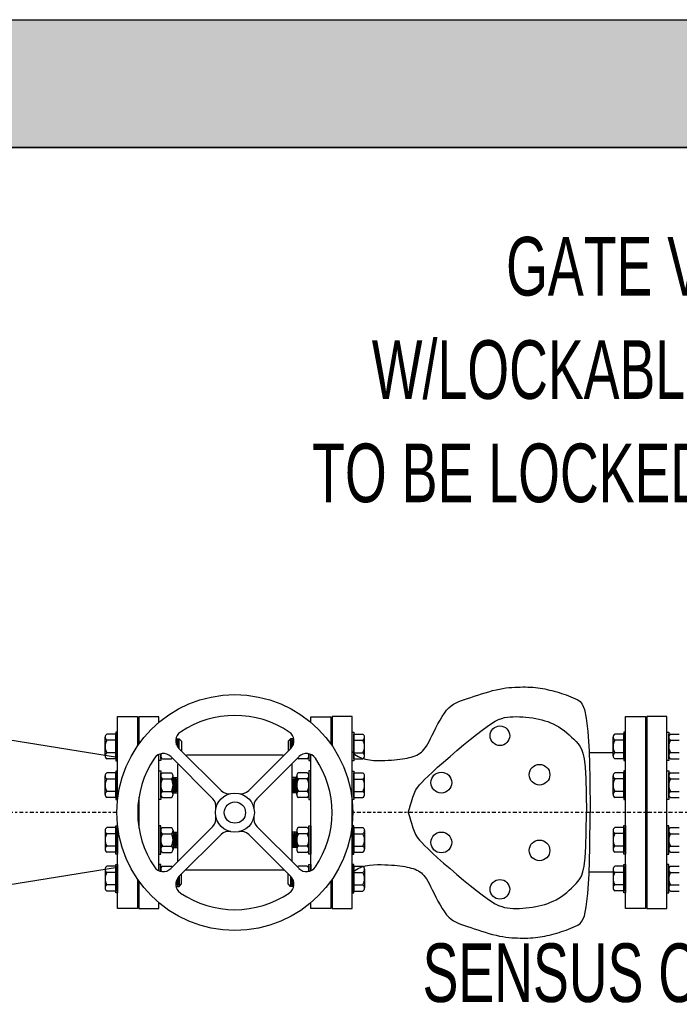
# Model space of a CAD drawing. Header units: inches. Extents: x -116 to 771, y -37 to 412.
# Tile 20 of 25: x 447 to 477, y 360 to 407. Entities that reach past the tile are written whole.
import ezdxf
from ezdxf.enums import TextEntityAlignment as Align

# ---------------------------------------------------------------- set-up
doc = ezdxf.new("R2010")
doc.units = ezdxf.units.IN
doc.header["$MEASUREMENT"] = 0
doc.linetypes.add('CENTER2', pattern=[1.125, 0.75, -0.125, 0.125, -0.125])
doc.layers.add('DIMENSION', color=7, linetype='Continuous')
doc.layers.add('HATCH', color=8, linetype='Continuous')
doc.styles.add('style1', font='techl___.ttf', dxfattribs={"width": 0.8, "height": 3})

# ---------------------------------------------------------------- blocks, each defined once
blk = doc.blocks.new('*U50')
at = {"layer": 'DIMENSION'}
for p, q in [((1.335, -0.953), (-0.643, 1.025)), ((0.953, -1.335), (-1.025, 0.643))]:
    blk.add_line(p, q, dxfattribs=at)
for centre, start, end in [((-0.289, 1.378), 124.0623, 225), ((-1.378, 0.289), 45, 145.9377), ((0.599, -1.688), 347.9461, 45), ((1.688, -0.599), 225, 282.0539)]:
    blk.add_arc(centre, 0.5, start, end, dxfattribs=at)
blk = doc.blocks.new('*U51')
at = {"layer": 'DIMENSION', "color": 0, "linetype": 'ByBlock', "lineweight": -2, "transparency": 16777216}
blk.add_blockref('*U50', (139.778, 57.309), dxfattribs=at)
for p, rotation in [((143.746, 57.309), 270), ((139.778, 53.341), 89.99999999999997), ((143.746, 53.341), 180)]:
    blk.add_blockref('*U50', p, dxfattribs=dict(at, rotation=rotation))
blk = doc.blocks.new('*U52')
at = {"layer": 'DIMENSION'}
blk.add_arc((0, -4.168), 4.559, 55.9377, 124.0623, dxfattribs=at)
blk = doc.blocks.new('*U49')
at = {"layer": 'DIMENSION', "color": 0, "linetype": 'ByBlock', "lineweight": -2, "transparency": 16777216}
blk.add_blockref('*U52', (141.762, 59.492), dxfattribs=at)
for p, rotation in [((137.594, 55.325), 90), ((145.93, 55.325), 270), ((141.762, 51.157), 180)]:
    blk.add_blockref('*U52', p, dxfattribs=dict(at, rotation=rotation))

msp = doc.modelspace()

# ---------------------------------------------------------------- hatches: boundary and pattern name
at = {"layer": 'HATCH'}
h = msp.add_hatch(dxfattribs=at)
h.set_pattern_fill('AR-CONC', color=256, scale=0.5)
h.set_pattern_definition([(50, (0, 0), (3.586301, -0.313761), [0.375, -4.125]), (355, (0, 0), (-0.693757, 3.76096), [0.3, -3.3]), (100.45144, (0.299, -0.026), (2.892544, 3.4472), [0.318701, -3.50571]), (46.1842, (0, 1), (5.336207, -0.827596), [0.5625, -6.1875]), (96.6356, (0.4447, 0.931), (4.67331, 4.870593), [0.47805, -5.25857]), (351.1842, (0, 1), (4.67331, 4.870593), [0.45, -4.95]), (21, (0.5, 0.75), (2.984535, -2.013094), [0.375, -4.125]), (326, (0.5, 0.75), (1.216577, 3.62575), [0.3, -3.3]), (71.45144, (0.7487, 0.5822), (4.201112, 1.612656), [0.3187, -3.50571]), (37.5, (0, 0), (0.0607993, 1.6644693), [0, -3.26, 0, -3.35, 0, -3.3125]), (7.5, (0, 0), (1.3153477, 1.9720586), [0, -1.91, 0, -3.185, 0, -1.2625]), (327.5, (-1.115, 0), (2.6691122, -0.1127744), [0, -1.25, 0, -3.9, 0, -5.175]), (317.5, (-1.615, 0), (2.915931, 0.500525), [0, -1.625, 0, -2.59, 0, -3.675])])
h.paths.add_polyline_path([(408.552, 316.625), (564.109, 316.625), (564.109, 406.625), (408.552, 406.625)])
h.paths.add_polyline_path([(414.552, 322.625), (558.109, 322.625), (558.109, 400.625), (414.552, 400.625)], flags=16)

# ---------------------------------------------------------------- linework, layer by layer
for p, q in [((451.054, 373.088), (450.639, 373.088)), ((451.054, 371.922), (451.054, 373.088)), ((462.232, 373.088), (462.647, 373.088)), ((462.232, 371.922), (462.232, 373.088)), ((474.883, 373.09), (474.468, 373.09)), ((474.883, 371.924), (474.883, 373.09)), ((476.998, 371.926), (476.998, 373.092)), ((477.077, 373.092), (477.493, 373.092)), ((450.56, 372.068), (450.56, 372.943)), ((451.054, 372.797), (450.639, 372.797)), ((453.88, 372.869, -0.764), (454.032, 372.869, -1.608)), ((453.906, 372.581, -1.608), (453.906, 372.813, -1.608)), ((453.948, 372.499, -1.608), (453.948, 372.869, -1.608)), ((453.99, 372.442, -1.608), (453.99, 372.813, -1.608)), ((454.032, 372.869, -1.608), (454.144, 372.756, -1.608)), ((454.032, 372.398, -1.608), (454.032, 372.869, -1.608)), ((454.144, 372.756, -1.608), (454.144, 372.286, -1.608)), ((459.254, 372.869, -1.608), (459.142, 372.756, -1.608)), ((459.142, 372.756, -1.608), (459.142, 372.286, -1.608)), ((459.406, 372.869, -0.764), (459.254, 372.869, -1.608)), ((459.254, 372.398, -1.608), (459.254, 372.869, -1.608)), ((459.299, 372.446, -1.593), (459.299, 372.813, -1.593)), ((459.339, 372.499, -1.608), (459.339, 372.869, -1.608)), ((459.381, 372.581, -1.608), (459.381, 372.813, -1.608)), ((462.232, 372.797), (462.647, 372.797)), ((462.726, 372.068), (462.726, 372.943)), ((474.389, 372.07), (474.389, 372.944)), ((474.883, 372.799), (474.468, 372.799)), ((476.998, 372.072), (476.998, 372.946)), ((477.077, 372.8), (477.493, 372.8)), ((451.054, 372.214), (450.639, 372.214)), ((453.169, 371.924), (453.169, 372.166)), ((453.169, 372.07), (453.169, 372.166)), ((460.117, 371.924), (460.117, 372.166)), ((460.117, 372.07), (460.117, 372.166)), ((462.232, 372.214), (462.647, 372.214)), ((474.883, 372.216), (474.468, 372.216)), ((477.077, 372.217), (477.493, 372.217)), ((451.054, 371.922), (450.639, 371.922)), ((453.248, 371.924), (453.664, 371.924)), ((460.038, 371.924), (459.622, 371.924)), ((462.232, 371.922), (462.647, 371.922)), ((474.883, 371.924), (474.468, 371.924)), ((477.077, 371.926), (477.493, 371.926)), ((451.054, 371.271), (450.639, 371.271)), ((451.054, 370.105), (451.054, 371.271)), ((453.169, 370.107), (453.169, 371.273)), ((453.248, 371.273), (453.664, 371.273)), ((460.038, 371.273), (459.622, 371.273)), ((460.117, 370.107), (460.117, 371.273)), ((462.232, 371.271), (462.647, 371.271)), ((462.232, 370.105), (462.232, 371.271)), ((474.883, 371.273), (474.468, 371.273)), ((474.883, 370.107), (474.883, 371.273)), ((476.998, 370.109), (476.998, 371.275)), ((477.077, 371.275), (477.493, 371.275)), ((450.56, 370.251), (450.56, 371.125)), ((451.054, 370.98), (450.639, 370.98)), ((453.169, 370.253), (453.169, 371.127)), ((453.248, 370.981), (453.664, 370.981)), ((453.743, 370.253), (453.743, 371.127)), ((453.743, 371.051), (453.949, 371.051, -1.149)), ((453.78, 370.328, -1.608), (453.78, 371.051, -1.608)), ((453.822, 370.384, -1.608), (453.822, 370.995, -1.608)), ((453.864, 370.328, -1.608), (453.864, 371.051, -1.608)), ((453.906, 370.384, -1.608), (453.906, 370.995, -1.608)), ((453.948, 370.328, -1.608), (453.948, 371.051, -1.608)), ((459.543, 371.051), (459.337, 371.051, -1.149)), ((459.339, 370.328, -1.608), (459.339, 371.051, -1.608)), ((459.381, 370.384, -1.608), (459.381, 370.995, -1.608)), ((459.423, 370.328, -1.608), (459.423, 371.051, -1.608)), ((459.465, 370.384, -1.608), (459.465, 370.995, -1.608)), ((459.507, 370.328, -1.608), (459.507, 371.051, -1.608)), ((459.543, 370.253), (459.543, 371.127)), ((460.038, 370.981), (459.622, 370.981)), ((460.117, 370.253), (460.117, 371.127)), ((462.232, 370.98), (462.647, 370.98)), ((462.726, 370.251), (462.726, 371.125)), ((474.389, 370.253), (474.389, 371.127)), ((474.883, 370.981), (474.468, 370.981)), ((476.998, 370.254), (476.998, 371.129)), ((477.077, 370.983), (477.493, 370.983)), ((451.054, 370.396), (450.639, 370.396)), ((453.248, 370.398), (453.664, 370.398)), ((453.743, 370.328), (453.949, 370.328, -1.149)), ((459.543, 370.328), (459.337, 370.328, -1.149)), ((460.038, 370.398), (459.622, 370.398)), ((462.232, 370.396), (462.647, 370.396)), ((474.883, 370.398), (474.468, 370.398)), ((477.077, 370.4), (477.493, 370.4)), ((451.054, 370.105), (450.639, 370.105)), ((453.248, 370.107), (453.664, 370.107)), ((460.038, 370.107), (459.622, 370.107)), ((462.232, 370.105), (462.647, 370.105)), ((474.883, 370.107), (474.468, 370.107)), ((477.077, 370.109), (477.493, 370.109)), ((450.56, 368.559), (450.56, 367.684)), ((451.054, 368.705), (450.639, 368.705)), ((451.054, 368.413), (450.639, 368.413)), ((451.054, 368.705), (451.054, 367.539)), ((453.169, 368.703), (453.169, 367.537)), ((453.169, 368.557), (453.169, 367.682)), ((453.248, 368.703), (453.664, 368.703)), ((453.248, 368.411), (453.664, 368.411)), ((453.743, 368.557), (453.743, 367.682)), ((453.743, 368.481), (453.949, 368.481, -1.149)), ((453.78, 368.481, -1.608), (453.78, 367.758, -1.608)), ((453.822, 368.425, -1.608), (453.822, 367.814, -1.608)), ((453.864, 368.481, -1.608), (453.864, 367.758, -1.608)), ((453.906, 368.425, -1.608), (453.906, 367.814, -1.608)), ((453.948, 368.481, -1.608), (453.948, 367.758, -1.608)), ((459.543, 368.481), (459.337, 368.481, -1.149)), ((459.339, 368.481, -1.608), (459.339, 367.758, -1.608)), ((459.381, 368.425, -1.608), (459.381, 367.814, -1.608)), ((459.423, 368.481, -1.608), (459.423, 367.758, -1.608)), ((459.465, 368.425, -1.608), (459.465, 367.814, -1.608)), ((459.507, 368.481, -1.608), (459.507, 367.758, -1.608)), ((459.543, 368.557), (459.543, 367.682)), ((460.038, 368.703), (459.622, 368.703)), ((460.038, 368.411), (459.622, 368.411)), ((460.117, 368.703), (460.117, 367.537)), ((460.117, 368.557), (460.117, 367.682)), ((462.232, 368.705), (462.647, 368.705)), ((462.232, 368.705), (462.232, 367.539)), ((462.232, 368.413), (462.647, 368.413)), ((462.726, 368.559), (462.726, 367.684)), ((474.389, 368.561), (474.389, 367.686)), ((474.883, 368.706), (474.468, 368.706)), ((474.883, 368.415), (474.468, 368.415)), ((474.883, 368.706), (474.883, 367.54)), ((476.998, 368.705), (476.998, 367.539)), ((476.998, 368.559), (476.998, 367.684)), ((477.077, 368.705), (477.493, 368.705)), ((477.077, 368.413), (477.493, 368.413)), ((451.054, 367.83), (450.639, 367.83)), ((451.054, 367.539), (450.639, 367.539)), ((453.248, 367.828), (453.664, 367.828)), ((453.248, 367.537), (453.664, 367.537)), ((453.743, 367.758), (453.949, 367.758, -1.149)), ((459.543, 367.758), (459.337, 367.758, -1.149)), ((460.038, 367.828), (459.622, 367.828)), ((460.038, 367.537), (459.622, 367.537)), ((462.232, 367.83), (462.647, 367.83)), ((462.232, 367.539), (462.647, 367.539)), ((474.883, 367.832), (474.468, 367.832)), ((474.883, 367.54), (474.468, 367.54)), ((477.077, 367.83), (477.493, 367.83)), ((477.077, 367.539), (477.493, 367.539)), ((450.56, 366.742), (450.56, 365.867)), ((451.054, 366.887), (450.639, 366.887)), ((451.054, 366.596), (450.639, 366.596)), ((451.054, 366.887), (451.054, 365.721)), ((453.169, 366.886), (453.169, 366.644)), ((453.169, 366.74), (453.169, 366.644)), ((453.248, 366.886), (453.664, 366.886)), ((460.038, 366.886), (459.622, 366.886)), ((460.117, 366.886), (460.117, 366.644)), ((460.117, 366.74), (460.117, 366.644)), ((462.232, 366.887), (462.647, 366.887)), ((462.232, 366.887), (462.232, 365.721)), ((462.232, 366.596), (462.647, 366.596)), ((462.726, 366.742), (462.726, 365.867)), ((474.389, 366.743), (474.389, 365.869)), ((474.883, 366.889), (474.468, 366.889)), ((474.883, 366.598), (474.468, 366.598)), ((474.883, 366.889), (474.883, 365.723)), ((476.998, 366.887), (476.998, 365.721)), ((476.998, 366.742), (476.998, 365.867)), ((477.077, 366.887), (477.493, 366.887)), ((477.077, 366.596), (477.493, 366.596)), ((453.906, 366.228, -1.608), (453.906, 365.997, -1.608)), ((453.948, 366.31, -1.608), (453.948, 365.941, -1.608)), ((453.99, 366.367, -1.608), (453.99, 365.997, -1.608)), ((454.032, 366.411, -1.608), (454.032, 365.941, -1.608)), ((454.144, 366.053, -1.608), (454.144, 366.523, -1.608)), ((459.142, 366.053, -1.608), (459.142, 366.523, -1.608)), ((459.254, 366.411, -1.608), (459.254, 365.941, -1.608)), ((459.297, 366.367, -1.608), (459.297, 365.997, -1.608)), ((459.339, 366.31, -1.608), (459.339, 365.941, -1.608)), ((459.381, 366.228, -1.608), (459.381, 365.997, -1.608)), ((451.054, 366.013), (450.639, 366.013)), ((451.054, 365.721), (450.639, 365.721)), ((453.88, 365.941, -0.764), (454.032, 365.941, -1.608)), ((454.032, 365.941, -1.608), (454.144, 366.053, -1.608)), ((459.254, 365.941, -1.608), (459.142, 366.053, -1.608)), ((459.406, 365.941, -0.764), (459.254, 365.941, -1.608)), ((462.232, 366.013), (462.647, 366.013)), ((462.232, 365.721), (462.647, 365.721)), ((474.883, 366.015), (474.468, 366.015)), ((474.883, 365.723), (474.468, 365.723)), ((477.077, 366.013), (477.493, 366.013)), ((477.077, 365.721), (477.493, 365.721))]:
    msp.add_line(p, q)
at = {"linetype": 'CENTER2', "ltscale": 0.25}
for p, q in [((451.107, 369.407), (414.552, 369.407)), ((495.214, 369.407), (462.179, 369.407))]:
    msp.add_line(p, q, dxfattribs=at)
for points in [[(408.552, 406.625), (564.109, 406.625), (564.109, 316.625), (408.552, 316.625)], [(558.109, 400.625), (414.552, 400.625), (414.552, 322.625), (558.109, 322.625)], [(474.969, 373.908), (475.909, 373.908), (475.909, 364.908), (474.969, 364.908)], [(475.972, 364.907), (476.912, 364.907), (476.912, 373.907), (475.972, 373.907)], [(451.054, 371.839), (451.141, 371.839), (451.141, 373.172), (451.054, 373.172)], [(462.232, 371.839), (462.146, 371.839), (462.146, 373.172), (462.232, 373.172)], [(474.883, 371.841), (474.969, 371.841), (474.969, 373.174), (474.883, 373.174)], [(476.998, 371.843), (476.912, 371.843), (476.912, 373.175), (476.998, 373.175)], [(451.054, 370.022), (451.141, 370.022), (451.141, 371.354), (451.054, 371.354)], [(453.169, 370.023), (453.083, 370.023), (453.083, 371.356), (453.169, 371.356)], [(460.117, 370.023), (460.203, 370.023), (460.203, 371.356), (460.117, 371.356)], [(462.232, 370.022), (462.146, 370.022), (462.146, 371.354), (462.232, 371.354)], [(474.883, 370.023), (474.969, 370.023), (474.969, 371.356), (474.883, 371.356)], [(476.998, 370.025), (476.912, 370.025), (476.912, 371.358), (476.998, 371.358)], [(451.054, 368.788), (451.141, 368.788), (451.141, 367.455), (451.054, 367.455)], [(453.169, 368.786), (453.083, 368.786), (453.083, 367.453), (453.169, 367.453)], [(460.117, 368.786), (460.203, 368.786), (460.203, 367.453), (460.117, 367.453)], [(462.232, 368.788), (462.146, 368.788), (462.146, 367.455), (462.232, 367.455)], [(474.883, 368.79), (474.969, 368.79), (474.969, 367.457), (474.883, 367.457)], [(476.998, 368.788), (476.912, 368.788), (476.912, 367.455), (476.998, 367.455)], [(451.054, 366.971), (451.141, 366.971), (451.141, 365.638), (451.054, 365.638)], [(462.232, 366.971), (462.146, 366.971), (462.146, 365.638), (462.232, 365.638)], [(474.883, 366.973), (474.969, 366.973), (474.969, 365.64), (474.883, 365.64)], [(476.998, 366.971), (476.912, 366.971), (476.912, 365.638), (476.998, 365.638)]]:
    msp.add_lwpolyline(points, close=True)
for points in [[(451.141, 370.016), (451.141, 373.907), (452.081, 373.907), (452.081, 372.541)], [(453.083, 373.645), (453.083, 373.905), (452.143, 373.905), (452.143, 372.63)], [(460.203, 373.645), (460.203, 373.905), (461.143, 373.905), (461.143, 372.63)], [(461.206, 366.269), (461.206, 364.907), (462.146, 364.907), (462.146, 373.907), (461.206, 373.907), (461.206, 372.541)], [(453.169, 372.166), (453.169, 371.841), (453.083, 371.841), (453.083, 372.137)], [(453.083, 366.672), (453.083, 372.137)], [(460.117, 372.166), (460.117, 371.841), (460.203, 371.841), (460.203, 372.137)], [(460.203, 366.672), (460.203, 372.137)], [(452.143, 370.135), (452.143, 368.675)], [(452.081, 366.269), (452.081, 364.907), (451.141, 364.907), (451.141, 368.793)], [(453.169, 366.644), (453.169, 366.969), (453.083, 366.969), (453.083, 366.672)], [(460.117, 366.644), (460.117, 366.969), (460.203, 366.969), (460.203, 366.672)], [(452.143, 366.18), (452.143, 364.905), (453.083, 364.905), (453.083, 365.165)], [(461.143, 366.18), (461.143, 364.905), (460.203, 364.905), (460.203, 365.165)]]:
    msp.add_lwpolyline(points)
for centre, radius, start, end in [((450.734, 372.943), 0.174, 123.0303, 236.9697), ((462.552, 372.943), 0.174, 303.0303, 56.9697), ((474.562, 372.944), 0.174, 123.0303, 236.9697), ((477.172, 372.946), 0.174, 123.0303, 236.9697), ((451.137, 372.505), 0.577, 149.6413, 210.3587), ((462.149, 372.505), 0.577, 329.6413, 30.3587), ((474.965, 372.507), 0.577, 149.6413, 210.3587), ((477.575, 372.509), 0.577, 149.6413, 210.3587), ((450.734, 372.068), 0.174, 123.0303, 236.9697), ((453.343, 372.07), 0.174, 143.9992, 236.9697), ((459.943, 372.07), 0.174, 303.0303, 36.0008), ((462.552, 372.068), 0.174, 303.0303, 56.9697), ((474.562, 372.07), 0.174, 123.0303, 236.9697), ((477.172, 372.072), 0.174, 123.0303, 236.9697), ((453.569, 372.07), 0.174, 303.0303, 321.3046), ((459.717, 372.07), 0.174, 218.6954, 236.9697), ((450.734, 371.125), 0.174, 123.0303, 236.9697), ((453.343, 371.127), 0.174, 123.0303, 236.9697), ((453.569, 371.127), 0.174, 303.0303, 56.9697), ((459.717, 371.127), 0.174, 123.0303, 236.9697), ((459.943, 371.127), 0.174, 303.0303, 56.9697), ((462.552, 371.125), 0.174, 303.0303, 56.9697), ((474.562, 371.127), 0.174, 123.0303, 236.9697), ((477.172, 371.129), 0.174, 123.0303, 236.9697), ((451.137, 370.688), 0.577, 149.6413, 210.3587), ((453.746, 370.69), 0.577, 149.6413, 210.3587), ((453.166, 370.69), 0.577, 329.6413, 30.3587), ((460.12, 370.69), 0.577, 149.6413, 210.3587), ((459.54, 370.69), 0.577, 329.6413, 30.3587), ((462.149, 370.688), 0.577, 329.6413, 30.3587), ((474.965, 370.69), 0.577, 149.6413, 210.3587), ((477.575, 370.692), 0.577, 149.6413, 210.3587), ((450.734, 370.251), 0.174, 123.0303, 236.9697), ((453.343, 370.253), 0.174, 123.0303, 236.9697), ((453.569, 370.253), 0.174, 303.0303, 56.9697), ((459.717, 370.253), 0.174, 123.0303, 236.9697), ((459.943, 370.253), 0.174, 303.0303, 56.9697), ((462.552, 370.251), 0.174, 303.0303, 56.9697), ((474.562, 370.253), 0.174, 123.0303, 236.9697), ((477.172, 370.254), 0.174, 123.0303, 236.9697), ((450.734, 368.559), 0.174, 123.0303, 236.9697), ((451.137, 368.122), 0.577, 149.6413, 210.3587), ((453.343, 368.557), 0.174, 123.0303, 236.9697), ((453.746, 368.12), 0.577, 149.6413, 210.3587), ((453.569, 368.557), 0.174, 303.0303, 56.9697), ((453.166, 368.12), 0.577, 329.6413, 30.3587), ((459.717, 368.557), 0.174, 123.0303, 236.9697), ((460.12, 368.12), 0.577, 149.6413, 210.3587), ((459.943, 368.557), 0.174, 303.0303, 56.9697), ((459.54, 368.12), 0.577, 329.6413, 30.3587), ((462.552, 368.559), 0.174, 303.0303, 56.9697), ((462.149, 368.122), 0.577, 329.6413, 30.3587), ((474.562, 368.561), 0.174, 123.0303, 236.9697), ((474.965, 368.123), 0.577, 149.6413, 210.3587), ((477.172, 368.559), 0.174, 123.0303, 236.9697), ((477.575, 368.122), 0.577, 149.6413, 210.3587), ((450.734, 367.684), 0.174, 123.0303, 236.9697), ((453.343, 367.682), 0.174, 123.0303, 236.9697), ((453.569, 367.682), 0.174, 303.0303, 56.9697), ((459.717, 367.682), 0.174, 123.0303, 236.9697), ((459.943, 367.682), 0.174, 303.0303, 56.9697), ((462.552, 367.684), 0.174, 303.0303, 56.9697), ((474.562, 367.686), 0.174, 123.0303, 236.9697), ((477.172, 367.684), 0.174, 123.0303, 236.9697), ((450.734, 366.742), 0.174, 123.0303, 236.9697), ((451.137, 366.304), 0.577, 149.6413, 210.3587), ((453.343, 366.74), 0.174, 123.0303, 216.0008), ((453.569, 366.74), 0.174, 38.6954, 56.9697), ((459.717, 366.74), 0.174, 123.0303, 141.3046), ((459.943, 366.74), 0.174, 323.9992, 56.9697), ((462.552, 366.742), 0.174, 303.0303, 56.9697), ((462.149, 366.304), 0.577, 329.6413, 30.3587), ((474.562, 366.743), 0.174, 123.0303, 236.9697), ((474.965, 366.306), 0.577, 149.6413, 210.3587), ((477.172, 366.742), 0.174, 123.0303, 236.9697), ((477.575, 366.304), 0.577, 149.6413, 210.3587), ((450.734, 365.867), 0.174, 123.0303, 236.9697), ((462.552, 365.867), 0.174, 303.0303, 56.9697), ((474.562, 365.869), 0.174, 123.0303, 236.9697), ((477.172, 365.867), 0.174, 123.0303, 236.9697)]:
    msp.add_arc(centre, radius, start, end)
at = {"layer": 'DIMENSION'}
for p, q in [((462.146, 364.907), (462.146, 373.907)), ((451.141, 371.995), (444.081, 373.117)), ((474.389, 372.202), (473.26, 372.202)), ((451.141, 366.818), (444.081, 365.696)), ((474.389, 366.611), (473.26, 366.611))]:
    msp.add_line(p, q, dxfattribs=at)
for points in [[(462.146, 372.267), (462.278, 372.132), (462.43, 372.03), (462.597, 371.955), (462.775, 371.904), (462.959, 371.873), (463.146, 371.856), (463.33, 371.851), (463.508, 371.852), (463.677, 371.856), (463.835, 371.863), (463.984, 371.872), (464.125, 371.883), (464.258, 371.896), (464.383, 371.91), (464.502, 371.927), (464.615, 371.945), (464.722, 371.965), (464.824, 371.987), (464.921, 372.012), (465.013, 372.039), (465.099, 372.07), (465.18, 372.105), (465.255, 372.144), (465.326, 372.188), (465.391, 372.238), (465.453, 372.294), (465.512, 372.36), (465.571, 372.436), (465.63, 372.524), (465.692, 372.627), (465.757, 372.746), (465.828, 372.883), (465.906, 373.037), (465.989, 373.207), (466.078, 373.384), (466.172, 373.565), (466.269, 373.743), (466.37, 373.914), (466.474, 374.071), (466.579, 374.209), (466.685, 374.325), (466.794, 374.419), (466.906, 374.497), (467.023, 374.561), (467.145, 374.616), (467.273, 374.664), (467.41, 374.71), (467.555, 374.757), (467.71, 374.808), (467.873, 374.862), (468.042, 374.918), (468.214, 374.974), (468.388, 375.028), (468.562, 375.08), (468.733, 375.128), (468.899, 375.169), (469.058, 375.204), (469.211, 375.231), (469.359, 375.253), (469.501, 375.27), (469.638, 375.282), (469.772, 375.291), (469.901, 375.296), (470.027, 375.299), (470.151, 375.3), (470.272, 375.3), (470.391, 375.297), (470.509, 375.293), (470.624, 375.286), (470.739, 375.276), (470.852, 375.263), (470.964, 375.248), (471.076, 375.23), (471.188, 375.208), (471.299, 375.184), (471.41, 375.158), (471.52, 375.129), (471.63, 375.099), (471.74, 375.067), (471.851, 375.034), (471.961, 374.999), (472.071, 374.963), (472.181, 374.925), (472.29, 374.885), (472.4, 374.841), (472.51, 374.795), (472.619, 374.744), (472.728, 374.689), (472.836, 374.62), (472.941, 374.492), (473.039, 374.25), (473.126, 373.838), (473.2, 373.203), (473.257, 372.289), (473.294, 371.042), (473.307, 369.407)], [(464.773, 369.407), (464.831, 369.6), (464.88, 369.763), (464.922, 369.902), (464.958, 370.02), (464.99, 370.121), (465.021, 370.21), (465.053, 370.289), (465.086, 370.364), (465.124, 370.439), (465.17, 370.517), (465.231, 370.604), (465.31, 370.703), (465.413, 370.818), (465.544, 370.954), (465.709, 371.116), (465.913, 371.307), (466.157, 371.53), (466.435, 371.778), (466.736, 372.041), (467.051, 372.312), (467.369, 372.579), (467.68, 372.836), (467.975, 373.071), (468.244, 373.278), (468.478, 373.448), (468.682, 373.583), (468.86, 373.688), (469.018, 373.766), (469.161, 373.822), (469.296, 373.86), (469.426, 373.885), (469.559, 373.899), (469.698, 373.906), (469.843, 373.909), (469.992, 373.906), (470.145, 373.897), (470.299, 373.884), (470.453, 373.867), (470.605, 373.845), (470.756, 373.82), (470.902, 373.79), (471.044, 373.756), (471.183, 373.717), (471.319, 373.673), (471.452, 373.622), (471.583, 373.564), (471.712, 373.498), (471.839, 373.425), (471.966, 373.342), (472.09, 373.252), (472.211, 373.155), (472.329, 373.054), (472.442, 372.95), (472.55, 372.844), (472.651, 372.737), (472.745, 372.631), (472.831, 372.523), (472.908, 372.388), (472.975, 372.198), (473.031, 371.923), (473.077, 371.536), (473.11, 371.006), (473.13, 370.306), (473.137, 369.407)], [(462.146, 366.546), (462.278, 366.681), (462.43, 366.784), (462.597, 366.858), (462.775, 366.909), (462.959, 366.941), (463.146, 366.957), (463.33, 366.962), (463.508, 366.961), (463.677, 366.957), (463.835, 366.95), (463.984, 366.941), (464.125, 366.93), (464.258, 366.918), (464.383, 366.903), (464.502, 366.886), (464.615, 366.868), (464.722, 366.848), (464.824, 366.826), (464.921, 366.802), (465.013, 366.774), (465.099, 366.743), (465.18, 366.708), (465.255, 366.669), (465.326, 366.625), (465.391, 366.576), (465.453, 366.519), (465.512, 366.454), (465.571, 366.377), (465.63, 366.289), (465.692, 366.186), (465.757, 366.067), (465.828, 365.931), (465.906, 365.776), (465.989, 365.607), (466.078, 365.429), (466.172, 365.248), (466.269, 365.07), (466.37, 364.899), (466.474, 364.742), (466.579, 364.604), (466.685, 364.488), (466.794, 364.394), (466.906, 364.316), (467.023, 364.252), (467.145, 364.197), (467.273, 364.149), (467.41, 364.103), (467.555, 364.056), (467.71, 364.005), (467.873, 363.951), (468.042, 363.896), (468.214, 363.84), (468.388, 363.785), (468.562, 363.733), (468.733, 363.686), (468.899, 363.644), (469.058, 363.61), (469.211, 363.582), (469.359, 363.56), (469.501, 363.543), (469.638, 363.531), (469.772, 363.523), (469.901, 363.517), (470.027, 363.514), (470.151, 363.513), (470.272, 363.514), (470.391, 363.516), (470.509, 363.521), (470.624, 363.528), (470.739, 363.537), (470.852, 363.55), (470.964, 363.565), (471.076, 363.584), (471.188, 363.605), (471.299, 363.629), (471.41, 363.655), (471.52, 363.684), (471.63, 363.714), (471.74, 363.746), (471.851, 363.78), (471.961, 363.814), (472.071, 363.85), (472.181, 363.888), (472.29, 363.929), (472.4, 363.972), (472.51, 364.019), (472.619, 364.069), (472.728, 364.124), (472.836, 364.193), (472.941, 364.321), (473.039, 364.563), (473.126, 364.975), (473.2, 365.61), (473.257, 366.524), (473.294, 367.771), (473.307, 369.407)], [(464.773, 369.407), (464.831, 369.214), (464.88, 369.05), (464.922, 368.911), (464.958, 368.793), (464.99, 368.692), (465.021, 368.603), (465.053, 368.524), (465.086, 368.449), (465.124, 368.374), (465.17, 368.296), (465.231, 368.209), (465.31, 368.111), (465.413, 367.995), (465.544, 367.859), (465.709, 367.697), (465.913, 367.506), (466.157, 367.283), (466.435, 367.035), (466.736, 366.772), (467.051, 366.502), (467.369, 366.234), (467.68, 365.978), (467.975, 365.742), (468.244, 365.536), (468.478, 365.366), (468.682, 365.23), (468.86, 365.126), (469.018, 365.047), (469.161, 364.991), (469.296, 364.953), (469.426, 364.929), (469.559, 364.914), (469.698, 364.907), (469.843, 364.905), (469.992, 364.908), (470.145, 364.916), (470.299, 364.929), (470.453, 364.946), (470.605, 364.968), (470.756, 364.994), (470.902, 365.023), (471.044, 365.057), (471.183, 365.096), (471.319, 365.14), (471.452, 365.191), (471.583, 365.249), (471.712, 365.315), (471.839, 365.389), (471.966, 365.471), (472.09, 365.561), (472.211, 365.658), (472.329, 365.759), (472.442, 365.863), (472.55, 365.969), (472.651, 366.076), (472.745, 366.182), (472.831, 366.29), (472.908, 366.425), (472.975, 366.616), (473.031, 366.89), (473.077, 367.277), (473.11, 367.807), (473.13, 368.507), (473.137, 369.407)]]:
    msp.add_lwpolyline(points, dxfattribs=at)
for points in [[(458.943, 372.087, 0.05371), (458.837, 372.099), (454.449, 372.099, 0.05371), (454.343, 372.087, 0.05371)], [(453.961, 371.705, 0.05371), (453.949, 371.599), (453.949, 367.211, 0.05371), (453.961, 367.105)], [(459.325, 367.105, 0.05371), (459.337, 367.211), (459.337, 371.599, 0.05371), (459.325, 371.705)], [(454.343, 366.722, 0.05371), (454.449, 366.711), (458.837, 366.711, 0.05371), (458.943, 366.722)]]:
    msp.add_lwpolyline(points, format="xyb", dxfattribs=at)
for centre, radius in [((456.643, 369.405), 5.536), ((469.074, 373.012), 0.461), ((470.936, 371.183), 0.485), ((466.33, 370.81), 0.489), ((456.643, 369.405), 0.916), ((456.643, 369.405), 0.5), ((466.33, 368.003), 0.489), ((470.936, 367.63), 0.485), ((469.074, 365.801), 0.461)]:
    msp.add_circle(centre, radius, dxfattribs=at)
at = {"layer": 'HATCH'}
for p, q in [((408.552, 406.625), (564.109, 406.625)), ((414.552, 400.625), (558.109, 400.625))]:
    msp.add_line(p, q, dxfattribs=at)

# ---------------------------------------------------------------- block references
at = {"layer": 'DIMENSION'}
for name in ['*U49', '*U51']:
    msp.add_blockref(name, (314.881, 314.08), dxfattribs=at)

# ---------------------------------------------------------------- texts
at = {"layer": 'DIMENSION', "style": 'style1', "width": 0.8}
for s, p in [('GATE VALVE, FLANGED', (483.86, 395.052)), ('W/LOCKABLE OPERATING WHEEL', (483.86, 390.201)), ('TO BE LOCKED BY BCWSC PERSONEL', (483.86, 385.351)), ('SENSUS OMNI FIRELINE', (480.29, 361.887))]:
    msp.add_text(s, height=2.75, dxfattribs=at).set_placement(p, align=Align.MIDDLE_CENTER)
at = {"layer": 'DIMENSION', "insert": (417.059, 398.53), "char_height": 2.75, "attachment_point": 1, "style": 'style1'}
msp.add_mtext_dynamic_manual_height_columns('FLANGED FITTINGS\\PUSED IN VAULT', width=50.29284, gutter_width=15, heights=[0], dxfattribs=at)

doc.saveas('drawing.dxf')
